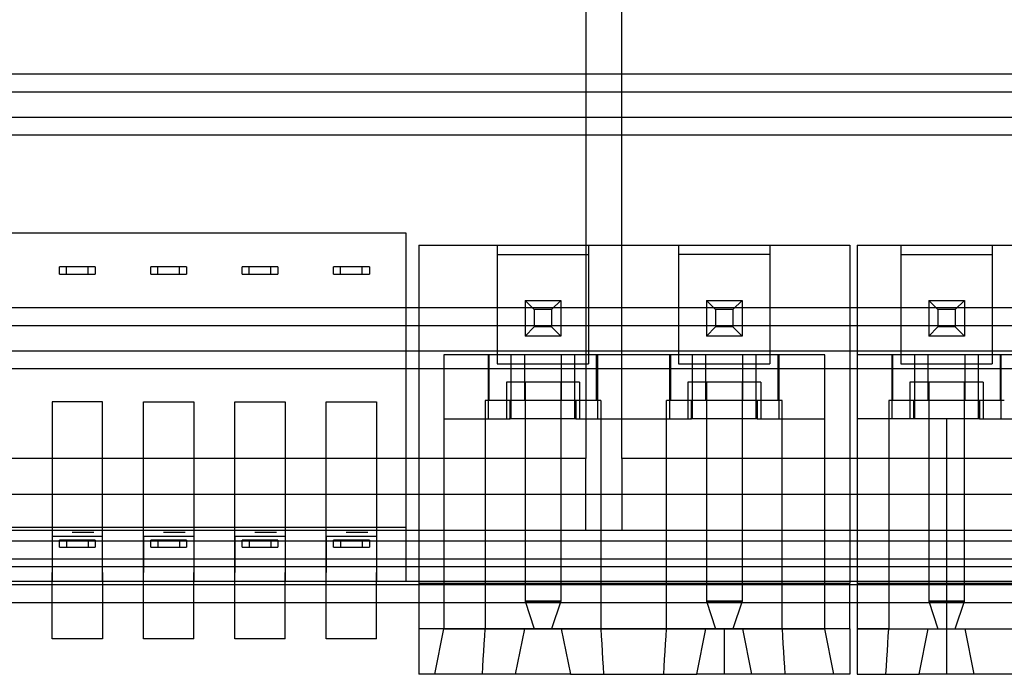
# Model space of a CAD drawing. Header units: millimetres. Extents: x -76 to 76, y -48 to 50.
# Tile 5 of 16: x -3 to 24, y -48 to -30. Entities that reach past the tile are written whole.
import ezdxf

# ---------------------------------------------------------------- set-up
doc = ezdxf.new("R2010")
doc.units = ezdxf.units.MM
doc.layers.add('MAIN-1', color=7, linetype='Continuous')
doc.layers.add('MAIN-2', color=7, linetype='Continuous')

msp = doc.modelspace()

# ---------------------------------------------------------------- linework, layer by layer
at = {"layer": 'MAIN-1'}
for p, q in [((62, -43), (-62, -43)), ((-62, -46), (62, -46)), ((-2.345, -47.017), (-2.345, -46)), ((-0.945, -46), (-0.945, -47.017)), ((0.195, -47.017), (0.195, -46)), ((1.595, -47.017), (1.595, -46)), ((2.735, -47.017), (2.735, -46)), ((4.135, -47.017), (4.135, -46)), ((5.275, -47.017), (5.275, -46)), ((6.675, -47.017), (6.675, -46)), ((7.848, -46), (7.848, -46.73)), ((19.837, -46.73), (19.837, -46)), ((20.037, -46), (20.037, -46.73)), ((7.848, -46.73), (7.848, -48)), ((10.795, -46.73), (7.848, -46.73)), ((10.541, -48), (10.795, -46.73)), ((11.811, -46.73), (10.795, -46.73)), ((10.795, -46.73), (11.811, -46.73)), ((11.811, -46.73), (15.837, -46.73)), ((11.811, -46.73), (12.065, -48)), ((15.583, -48), (15.837, -46.73)), ((16.345, -46.73), (15.837, -46.73)), ((15.837, -46.73), (16.853, -46.73)), ((16.345, -46.73), (16.345, -48)), ((16.853, -46.73), (16.345, -46.73)), ((16.853, -46.73), (17.107, -48)), ((19.837, -46.73), (16.853, -46.73)), ((19.837, -46.73), (19.837, -48)), ((20.037, -46.73), (20.037, -48)), ((20.037, -46.73), (22.018, -46.73)), ((21.764, -48), (22.018, -46.73)), ((22.018, -46.73), (22.526, -46.73)), ((22.018, -46.73), (23.034, -46.73)), ((22.526, -46.73), (23.034, -46.73)), ((22.526, -46.73), (22.526, -48)), ((23.034, -46.73), (27.022, -46.73)), ((23.034, -46.73), (23.288, -48)), ((-0.945, -47.017), (-2.345, -47.017)), ((1.595, -47.017), (0.195, -47.017)), ((4.135, -47.017), (2.735, -47.017)), ((6.675, -47.017), (5.275, -47.017)), ((10.541, -48), (7.848, -48)), ((12.065, -48), (10.423, -48)), ((12.065, -48), (15.583, -48)), ((16.345, -48), (15.583, -48)), ((17.107, -48), (16.345, -48)), ((19.837, -48), (17.107, -48)), ((20.037, -48), (21.764, -48)), ((22.526, -48), (21.764, -48)), ((23.288, -48), (22.526, -48)), ((26.768, -48), (23.288, -48))]:
    msp.add_line(p, q, dxfattribs=at)
at = {"layer": 'MAIN-2'}
for p, q in [((12.5, -0.5), (12.5, -42)), ((13.5, -42), (13.5, -0.5)), ((75.5, -31.3), (-75.5, -31.3)), ((73.5, -31.8), (-73.5, -31.8)), ((-73.5, -32.5), (73.5, -32.5)), ((75.5, -33), (-75.5, -33)), ((-13.318, -35.717), (7.488, -35.717)), ((7.488, -35.717), (7.488, -45.417)), ((7.488, -35.717), (7.488, -35.717)), ((7.848, -36.062), (7.848, -36.062)), ((7.848, -36.062), (19.837, -36.062)), ((7.848, -36.062), (7.848, -45.46)), ((10.033, -36.062), (10.033, -36.062)), ((10.033, -36.062), (10.033, -36.316)), ((12.573, -36.062), (12.573, -36.062)), ((12.573, -36.062), (12.573, -36.316)), ((15.075, -36.062), (15.075, -36.062)), ((15.075, -36.062), (15.075, -36.316)), ((17.615, -36.062), (17.615, -36.062)), ((17.615, -36.062), (17.615, -36.316)), ((19.837, -36.062), (19.837, -36.062)), ((19.837, -36.062), (19.837, -45.46)), ((20.037, -36.062), (20.037, -36.062)), ((20.037, -36.062), (40.027, -36.062)), ((20.037, -36.062), (20.037, -45.46)), ((21.256, -36.062), (21.256, -36.062)), ((21.256, -36.062), (21.256, -36.316)), ((23.796, -36.062), (23.796, -36.062)), ((23.796, -36.062), (23.796, -36.316)), ((10.033, -36.316), (10.033, -36.316)), ((10.033, -36.316), (10.033, -39.11)), ((10.033, -36.316), (12.573, -36.316)), ((12.573, -36.316), (12.573, -39.11)), ((12.573, -36.316), (12.573, -36.316)), ((15.075, -36.316), (15.075, -36.316)), ((15.075, -36.316), (15.075, -39.11)), ((17.615, -36.316), (15.075, -36.316)), ((17.615, -36.316), (17.615, -39.11)), ((17.615, -36.316), (17.615, -36.316)), ((21.256, -36.316), (21.256, -36.316)), ((21.256, -36.316), (21.256, -39.11)), ((21.256, -36.316), (23.796, -36.316)), ((23.796, -36.316), (23.796, -39.11)), ((23.796, -36.316), (23.796, -36.316)), ((-2.145, -36.667), (-2.145, -36.667)), ((-1.945, -36.667), (-2.145, -36.667)), ((-2.145, -36.867), (-2.145, -36.667)), ((-1.945, -36.667), (-1.945, -36.667)), ((-1.345, -36.667), (-1.945, -36.667)), ((-1.945, -36.867), (-1.945, -36.667)), ((-1.345, -36.667), (-1.345, -36.667)), ((-1.145, -36.667), (-1.345, -36.667)), ((-1.345, -36.867), (-1.345, -36.667)), ((-1.145, -36.667), (-1.145, -36.667)), ((-1.145, -36.667), (-1.145, -36.867)), ((0.395, -36.867), (0.395, -36.667)), ((0.395, -36.667), (0.395, -36.667)), ((0.595, -36.667), (0.395, -36.667)), ((0.595, -36.667), (0.595, -36.667)), ((1.195, -36.667), (0.595, -36.667)), ((0.595, -36.867), (0.595, -36.667)), ((1.195, -36.667), (1.195, -36.667)), ((1.395, -36.667), (1.195, -36.667)), ((1.195, -36.867), (1.195, -36.667)), ((1.395, -36.667), (1.395, -36.667)), ((1.395, -36.667), (1.395, -36.867)), ((2.935, -36.867), (2.935, -36.667)), ((2.935, -36.667), (2.935, -36.667)), ((3.135, -36.667), (2.935, -36.667)), ((3.135, -36.667), (3.135, -36.667)), ((3.735, -36.667), (3.135, -36.667)), ((3.135, -36.867), (3.135, -36.667)), ((3.735, -36.667), (3.735, -36.667)), ((3.935, -36.667), (3.735, -36.667)), ((3.735, -36.867), (3.735, -36.667)), ((3.935, -36.667), (3.935, -36.667)), ((3.935, -36.667), (3.935, -36.867)), ((5.475, -36.867), (5.475, -36.667)), ((5.475, -36.667), (5.475, -36.667)), ((5.675, -36.667), (5.475, -36.667)), ((5.675, -36.667), (5.675, -36.667)), ((6.275, -36.667), (5.675, -36.667)), ((5.675, -36.867), (5.675, -36.667)), ((6.275, -36.667), (6.275, -36.667)), ((6.475, -36.667), (6.275, -36.667)), ((6.275, -36.867), (6.275, -36.667)), ((6.475, -36.667), (6.475, -36.667)), ((6.475, -36.667), (6.475, -36.867)), ((-2.145, -36.867), (-2.145, -36.867)), ((-2.145, -36.867), (-1.945, -36.867)), ((-1.945, -36.867), (-1.945, -36.867)), ((-1.945, -36.867), (-1.345, -36.867)), ((-1.345, -36.867), (-1.345, -36.867)), ((-1.345, -36.867), (-1.145, -36.867)), ((-1.145, -36.867), (-1.145, -36.867)), ((0.395, -36.867), (0.395, -36.867)), ((0.395, -36.867), (0.595, -36.867)), ((0.595, -36.867), (0.595, -36.867)), ((0.595, -36.867), (1.195, -36.867)), ((1.195, -36.867), (1.195, -36.867)), ((1.195, -36.867), (1.395, -36.867)), ((1.395, -36.867), (1.395, -36.867)), ((2.935, -36.867), (2.935, -36.867)), ((2.935, -36.867), (3.135, -36.867)), ((3.135, -36.867), (3.135, -36.867)), ((3.135, -36.867), (3.735, -36.867)), ((3.735, -36.867), (3.735, -36.867)), ((3.735, -36.867), (3.935, -36.867)), ((3.935, -36.867), (3.935, -36.867)), ((5.475, -36.867), (5.475, -36.867)), ((5.475, -36.867), (5.675, -36.867)), ((5.675, -36.867), (5.675, -36.867)), ((5.675, -36.867), (6.275, -36.867)), ((6.275, -36.867), (6.275, -36.867)), ((6.275, -36.867), (6.475, -36.867)), ((6.475, -36.867), (6.475, -36.867)), ((10.807, -37.599), (11.798, -37.599)), ((10.807, -37.599), (10.807, -38.589)), ((10.807, -37.599), (10.807, -37.599)), ((11.061, -37.853), (10.807, -37.599)), ((11.798, -37.599), (11.544, -37.853)), ((11.798, -37.599), (11.798, -38.589)), ((11.798, -37.599), (11.798, -37.599)), ((15.849, -37.599), (16.84, -37.599)), ((15.849, -37.599), (15.849, -38.589)), ((15.849, -37.599), (15.849, -37.599)), ((16.103, -37.853), (15.849, -37.599)), ((16.84, -37.599), (16.586, -37.853)), ((16.84, -37.599), (16.84, -38.589)), ((16.84, -37.599), (16.84, -37.599)), ((22.031, -37.599), (23.022, -37.599)), ((22.031, -37.599), (22.031, -38.589)), ((22.031, -37.599), (22.031, -37.599)), ((22.285, -37.853), (22.031, -37.599)), ((23.022, -37.599), (22.768, -37.853)), ((23.022, -37.599), (23.022, -38.589)), ((23.022, -37.599), (23.022, -37.599)), ((75.5, -37.8), (-75.5, -37.8)), ((11.544, -37.853), (11.061, -37.853)), ((11.061, -37.853), (11.061, -38.335)), ((11.544, -37.853), (11.544, -38.335)), ((16.586, -37.853), (16.103, -37.853)), ((16.103, -37.853), (16.103, -38.335)), ((16.586, -37.853), (16.586, -38.335)), ((22.768, -37.853), (22.285, -37.853)), ((22.285, -37.853), (22.285, -38.335)), ((22.768, -37.853), (22.768, -38.335)), ((73.5, -38.3), (-73.5, -38.3)), ((11.061, -38.335), (10.807, -38.589)), ((11.798, -38.589), (10.807, -38.589)), ((10.807, -38.589), (10.807, -38.589)), ((11.544, -38.335), (11.061, -38.335)), ((11.798, -38.589), (11.544, -38.335)), ((11.798, -38.589), (11.798, -38.589)), ((16.103, -38.335), (15.849, -38.589)), ((16.84, -38.589), (15.849, -38.589)), ((15.849, -38.589), (15.849, -38.589)), ((16.586, -38.335), (16.103, -38.335)), ((16.84, -38.589), (16.586, -38.335)), ((16.84, -38.589), (16.84, -38.589)), ((22.285, -38.335), (22.031, -38.589)), ((23.022, -38.589), (22.031, -38.589)), ((22.031, -38.589), (22.031, -38.589)), ((22.768, -38.335), (22.285, -38.335)), ((23.022, -38.589), (22.768, -38.335)), ((23.022, -38.589), (23.022, -38.589)), ((-73.5, -39), (73.5, -39)), ((8.547, -39.11), (8.547, -46.73)), ((10.795, -39.11), (8.547, -39.11)), ((8.547, -39.11), (8.547, -39.11)), ((8.547, -39.11), (8.547, -39.11)), ((9.779, -39.11), (9.779, -40.888)), ((9.809, -40.38), (9.809, -39.11)), ((10.033, -39.11), (10.033, -39.364)), ((12.573, -39.11), (10.033, -39.11)), ((10.414, -39.11), (10.414, -39.11)), ((10.414, -39.11), (10.414, -40.888)), ((10.795, -40.38), (10.795, -39.11)), ((10.795, -39.11), (10.795, -39.11)), ((11.811, -39.11), (11.811, -40.38)), ((15.837, -39.11), (11.811, -39.11)), ((11.811, -39.11), (11.811, -39.11)), ((12.192, -39.11), (12.192, -39.11)), ((12.192, -40.888), (12.192, -39.11)), ((12.573, -39.11), (12.573, -39.364)), ((12.796, -40.38), (12.796, -39.11)), ((12.827, -40.888), (12.827, -39.11)), ((14.821, -39.11), (14.821, -40.888)), ((14.851, -39.11), (14.851, -40.38)), ((15.075, -39.11), (15.075, -39.364)), ((17.615, -39.11), (15.075, -39.11)), ((15.456, -39.11), (15.456, -39.11)), ((15.456, -39.11), (15.456, -40.888)), ((15.837, -40.38), (15.837, -39.11)), ((15.837, -39.11), (15.837, -39.11)), ((16.853, -39.11), (16.853, -40.38)), ((19.139, -39.11), (16.853, -39.11)), ((16.853, -39.11), (16.853, -39.11)), ((17.234, -39.11), (17.234, -39.11)), ((17.234, -40.888), (17.234, -39.11)), ((17.615, -39.11), (17.615, -39.364)), ((17.838, -39.11), (17.838, -40.38)), ((17.869, -40.888), (17.869, -39.11)), ((19.139, -46.73), (19.139, -39.11)), ((19.139, -39.11), (19.139, -39.11)), ((19.139, -39.11), (19.139, -39.11)), ((20.037, -39.11), (20.037, -39.11)), ((20.037, -39.11), (20.037, -39.11)), ((22.018, -39.11), (20.037, -39.11)), ((21.002, -39.11), (21.002, -40.888)), ((21.033, -40.38), (21.033, -39.11)), ((21.256, -39.11), (21.256, -39.364)), ((23.796, -39.11), (21.256, -39.11)), ((21.637, -39.11), (21.637, -39.11)), ((21.637, -39.11), (21.637, -40.888)), ((22.018, -39.11), (22.018, -39.11)), ((22.018, -40.38), (22.018, -39.11)), ((27.022, -39.11), (23.034, -39.11)), ((23.034, -39.11), (23.034, -40.38)), ((23.034, -39.11), (23.034, -39.11)), ((23.415, -39.11), (23.415, -39.11)), ((23.415, -40.888), (23.415, -39.11)), ((23.796, -39.11), (23.796, -39.364)), ((24.02, -39.11), (24.02, -40.38)), ((24.05, -40.888), (24.05, -39.11)), ((10.033, -39.364), (12.573, -39.364)), ((15.075, -39.364), (17.615, -39.364)), ((21.256, -39.364), (23.796, -39.364)), ((75.5, -39.5), (-75.5, -39.5)), ((10.287, -39.872), (10.287, -40.888)), ((12.319, -39.872), (10.287, -39.872)), ((10.807, -39.872), (10.807, -39.872)), ((10.807, -39.872), (10.807, -45.968)), ((11.798, -39.872), (11.798, -39.872)), ((11.798, -39.872), (11.798, -45.968)), ((12.319, -39.872), (12.319, -40.888)), ((15.329, -39.872), (15.329, -40.888)), ((17.361, -39.872), (15.329, -39.872)), ((15.849, -39.872), (15.849, -39.872)), ((15.849, -39.872), (15.849, -45.968)), ((16.84, -39.872), (16.84, -39.872)), ((16.84, -39.872), (16.84, -45.968)), ((17.361, -39.872), (17.361, -40.888)), ((21.51, -39.872), (21.51, -40.888)), ((23.542, -39.872), (21.51, -39.872)), ((22.031, -39.872), (22.031, -39.872)), ((22.031, -39.872), (22.031, -45.968)), ((23.022, -39.872), (23.022, -39.872)), ((23.022, -45.968), (23.022, -39.872)), ((23.542, -39.872), (23.542, -40.888)), ((-2.345, -40.417), (-2.345, -45.417)), ((-0.945, -40.417), (-2.345, -40.417)), ((-2.345, -40.417), (-2.345, -40.417)), ((-0.945, -45.417), (-0.945, -40.417)), ((-0.945, -40.417), (-0.945, -40.417)), ((0.195, -40.417), (0.195, -40.417)), ((0.195, -40.417), (1.595, -40.417)), ((0.195, -45.417), (0.195, -40.417)), ((1.595, -40.417), (1.595, -45.417)), ((1.595, -40.417), (1.595, -40.417)), ((2.735, -40.417), (2.735, -40.417)), ((2.735, -40.417), (4.135, -40.417)), ((2.735, -45.417), (2.735, -40.417)), ((4.135, -40.417), (4.135, -45.417)), ((4.135, -40.417), (4.135, -40.417)), ((5.275, -40.417), (5.275, -40.417)), ((5.275, -40.417), (6.675, -40.417)), ((5.275, -45.417), (5.275, -40.417)), ((6.675, -40.417), (6.675, -45.417)), ((6.675, -40.417), (6.675, -40.417)), ((9.696, -40.38), (9.696, -46.73)), ((9.809, -40.38), (9.696, -40.38)), ((10.795, -40.38), (9.809, -40.38)), ((10.389, -40.888), (10.389, -40.38)), ((10.414, -40.38), (10.414, -40.38)), ((11.811, -40.38), (10.795, -40.38)), ((10.795, -40.38), (10.795, -40.38)), ((11.811, -40.38), (11.811, -40.38)), ((12.796, -40.38), (11.811, -40.38)), ((12.192, -40.38), (12.192, -40.38)), ((12.216, -40.38), (12.216, -40.888)), ((12.909, -40.38), (12.796, -40.38)), ((12.909, -40.38), (12.909, -46.73)), ((14.738, -46.73), (14.738, -40.38)), ((14.851, -40.38), (14.738, -40.38)), ((15.837, -40.38), (14.851, -40.38)), ((15.431, -40.888), (15.431, -40.38)), ((15.456, -40.38), (15.456, -40.38)), ((16.853, -40.38), (15.837, -40.38)), ((15.837, -40.38), (15.837, -40.38)), ((16.853, -40.38), (16.853, -40.38)), ((17.838, -40.38), (16.853, -40.38)), ((17.234, -40.38), (17.234, -40.38)), ((17.258, -40.38), (17.258, -40.888)), ((17.951, -40.38), (17.838, -40.38)), ((17.951, -46.73), (17.951, -40.38)), ((20.92, -40.38), (20.92, -46.73)), ((21.033, -40.38), (20.92, -40.38)), ((22.018, -40.38), (21.033, -40.38)), ((21.613, -40.888), (21.613, -40.38)), ((21.637, -40.38), (21.637, -40.38)), ((23.034, -40.38), (22.018, -40.38)), ((22.018, -40.38), (22.018, -40.38)), ((23.034, -40.38), (23.034, -40.38)), ((24.02, -40.38), (23.034, -40.38)), ((23.415, -40.38), (23.415, -40.38)), ((23.44, -40.38), (23.44, -40.888)), ((24.133, -40.38), (24.02, -40.38)), ((8.547, -40.888), (8.547, -40.888)), ((8.547, -40.888), (10.389, -40.888)), ((12.216, -40.888), (10.364, -40.888)), ((10.414, -40.888), (10.414, -40.888)), ((12.192, -40.888), (12.192, -40.888)), ((12.216, -40.888), (15.431, -40.888)), ((17.258, -40.888), (15.406, -40.888)), ((15.456, -40.888), (15.456, -40.888)), ((17.234, -40.888), (17.234, -40.888)), ((17.258, -40.888), (19.139, -40.888)), ((19.139, -40.888), (19.139, -40.888)), ((20.037, -40.888), (20.037, -40.888)), ((21.613, -40.888), (20.037, -40.888)), ((23.44, -40.888), (21.588, -40.888)), ((21.637, -40.888), (21.637, -40.888)), ((22.526, -40.888), (22.526, -46.73)), ((23.415, -40.888), (23.415, -40.888)), ((23.44, -40.888), (26.616, -40.888)), ((12.5, -42), (-61, -42)), ((12.5, -44), (12.5, -42)), ((61, -42), (13.5, -42)), ((13.5, -42), (13.5, -44)), ((12.5, -44), (-61, -44)), ((7.488, -43.917), (-13.318, -43.917)), ((-1.785, -44), (-1.785, -44)), ((-1.185, -44.05), (-1.785, -44.05)), ((-1.785, -44.05), (-1.785, -44.05)), ((-1.185, -44), (-1.185, -44)), ((-1.185, -44.05), (-1.185, -44.05)), ((0.755, -44), (0.755, -44)), ((1.355, -44.05), (0.755, -44.05)), ((0.755, -44.05), (0.755, -44.05)), ((1.355, -44), (1.355, -44)), ((1.355, -44.05), (1.355, -44.05)), ((3.295, -44), (3.295, -44)), ((3.895, -44.05), (3.295, -44.05)), ((3.295, -44.05), (3.295, -44.05)), ((3.895, -44), (3.895, -44)), ((3.895, -44.05), (3.895, -44.05)), ((5.835, -44), (5.835, -44)), ((6.435, -44.05), (5.835, -44.05)), ((5.835, -44.05), (5.835, -44.05)), ((6.435, -44), (6.435, -44)), ((6.435, -44.05), (6.435, -44.05)), ((12.5, -44), (12.5, -44)), ((13.5, -44), (12.5, -44)), ((13.5, -44), (13.5, -44)), ((61, -44), (13.5, -44)), ((75.5, -44.3), (-75.5, -44.3)), ((-0.945, -44.167), (-2.345, -44.167)), ((-2.345, -44.167), (-2.345, -45.167)), ((-2.145, -44.467), (-2.145, -44.267)), ((-2.145, -44.267), (-2.145, -44.267)), ((-1.945, -44.267), (-2.145, -44.267)), ((-1.345, -44.267), (-1.945, -44.267)), ((-1.945, -44.267), (-1.945, -44.467)), ((-1.945, -44.267), (-1.945, -44.267)), ((-1.345, -44.267), (-1.345, -44.267)), ((-1.345, -44.267), (-1.345, -44.467)), ((-1.145, -44.267), (-1.345, -44.267)), ((-1.145, -44.267), (-1.145, -44.267)), ((-1.145, -44.267), (-1.145, -44.467)), ((-0.945, -45.167), (-0.945, -44.167)), ((1.595, -44.167), (0.195, -44.167)), ((0.195, -44.167), (0.195, -45.167)), ((0.395, -44.467), (0.395, -44.267)), ((0.395, -44.267), (0.395, -44.267)), ((0.595, -44.267), (0.395, -44.267)), ((1.195, -44.267), (0.595, -44.267)), ((0.595, -44.267), (0.595, -44.467)), ((0.595, -44.267), (0.595, -44.267)), ((1.395, -44.267), (1.195, -44.267)), ((1.195, -44.267), (1.195, -44.267)), ((1.195, -44.267), (1.195, -44.467)), ((1.395, -44.267), (1.395, -44.267)), ((1.395, -44.267), (1.395, -44.467)), ((1.595, -44.167), (1.595, -45.167)), ((4.135, -44.167), (2.735, -44.167)), ((2.735, -44.167), (2.735, -45.167)), ((2.935, -44.467), (2.935, -44.267)), ((2.935, -44.267), (2.935, -44.267)), ((3.135, -44.267), (2.935, -44.267)), ((3.735, -44.267), (3.135, -44.267)), ((3.135, -44.267), (3.135, -44.467)), ((3.135, -44.267), (3.135, -44.267)), ((3.735, -44.267), (3.735, -44.267)), ((3.735, -44.267), (3.735, -44.467)), ((3.935, -44.267), (3.735, -44.267)), ((3.935, -44.267), (3.935, -44.267)), ((3.935, -44.267), (3.935, -44.467)), ((4.135, -44.167), (4.135, -45.167)), ((6.675, -44.167), (5.275, -44.167)), ((5.275, -44.167), (5.275, -45.167)), ((5.475, -44.467), (5.475, -44.267)), ((5.475, -44.267), (5.475, -44.267)), ((5.675, -44.267), (5.475, -44.267)), ((6.275, -44.267), (5.675, -44.267)), ((5.675, -44.267), (5.675, -44.467)), ((5.675, -44.267), (5.675, -44.267)), ((6.475, -44.267), (6.275, -44.267)), ((6.275, -44.267), (6.275, -44.267)), ((6.275, -44.267), (6.275, -44.467)), ((6.475, -44.267), (6.475, -44.267)), ((6.475, -44.267), (6.475, -44.467)), ((6.675, -44.167), (6.675, -45.167)), ((-2.145, -44.467), (-1.945, -44.467)), ((-2.145, -44.467), (-2.145, -44.467)), ((-1.945, -44.467), (-1.345, -44.467)), ((-1.945, -44.467), (-1.945, -44.467)), ((-1.345, -44.467), (-1.345, -44.467)), ((-1.345, -44.467), (-1.145, -44.467)), ((-1.145, -44.467), (-1.145, -44.467)), ((0.395, -44.467), (0.595, -44.467)), ((0.395, -44.467), (0.395, -44.467)), ((0.595, -44.467), (1.195, -44.467)), ((0.595, -44.467), (0.595, -44.467)), ((1.195, -44.467), (1.195, -44.467)), ((1.195, -44.467), (1.395, -44.467)), ((1.395, -44.467), (1.395, -44.467)), ((2.935, -44.467), (3.135, -44.467)), ((2.935, -44.467), (2.935, -44.467)), ((3.135, -44.467), (3.735, -44.467)), ((3.135, -44.467), (3.135, -44.467)), ((3.735, -44.467), (3.735, -44.467)), ((3.735, -44.467), (3.935, -44.467)), ((3.935, -44.467), (3.935, -44.467)), ((5.475, -44.467), (5.675, -44.467)), ((5.475, -44.467), (5.475, -44.467)), ((5.675, -44.467), (6.275, -44.467)), ((5.675, -44.467), (5.675, -44.467)), ((6.275, -44.467), (6.275, -44.467)), ((6.275, -44.467), (6.475, -44.467)), ((6.475, -44.467), (6.475, -44.467)), ((73.5, -44.8), (-73.5, -44.8)), ((-46.2, -45), (40.227, -45)), ((-2.345, -46), (-2.345, -45.167)), ((-0.945, -45.167), (-0.945, -46)), ((0.195, -46), (0.195, -45.167)), ((1.595, -46), (1.595, -45.167)), ((2.735, -46), (2.735, -45.167)), ((4.135, -46), (4.135, -45.167)), ((5.275, -46), (5.275, -45.167)), ((6.675, -46), (6.675, -45.167)), ((36.867, -45.417), (-58.728, -45.417)), ((-2.345, -45.417), (-2.345, -45.417)), ((-0.945, -45.417), (-0.945, -45.417)), ((0.195, -45.417), (0.195, -45.417)), ((1.595, -45.417), (1.595, -45.417)), ((2.735, -45.417), (2.735, -45.417)), ((4.135, -45.417), (4.135, -45.417)), ((5.275, -45.417), (5.275, -45.417)), ((6.675, -45.417), (6.675, -45.417)), ((7.488, -45.417), (7.488, -45.417)), ((-73.5, -45.5), (73.5, -45.5)), ((7.848, -45.46), (7.848, -46)), ((7.848, -45.46), (7.848, -45.46)), ((7.848, -45.46), (19.837, -45.46)), ((19.837, -45.46), (19.837, -45.46)), ((19.837, -46), (19.837, -45.46)), ((20.037, -45.46), (20.037, -46)), ((20.037, -45.46), (20.037, -45.46)), ((20.037, -45.46), (40.027, -45.46)), ((10.807, -45.968), (10.807, -45.968)), ((10.807, -45.968), (11.061, -46.73)), ((11.798, -45.968), (10.807, -45.968)), ((10.807, -45.968), (11.798, -45.968)), ((11.798, -45.968), (11.544, -46.73)), ((11.798, -45.968), (11.798, -45.968)), ((16.84, -45.968), (15.849, -45.968)), ((15.849, -45.968), (16.84, -45.968)), ((15.849, -45.968), (15.849, -45.968)), ((15.849, -45.968), (16.103, -46.73)), ((16.84, -45.968), (16.586, -46.73)), ((16.84, -45.968), (16.84, -45.968)), ((22.031, -45.968), (23.022, -45.968)), ((22.031, -45.968), (22.285, -46.73)), ((22.031, -45.968), (22.031, -45.968)), ((23.022, -45.968), (22.031, -45.968)), ((22.768, -46.73), (23.022, -45.968)), ((23.022, -45.968), (23.022, -45.968)), ((8.293, -48), (8.547, -46.73)), ((8.547, -46.73), (10.795, -46.73)), ((8.547, -46.73), (8.547, -46.73)), ((9.696, -46.73), (8.547, -46.73)), ((9.683, -46.942), (9.696, -46.73)), ((10.795, -46.73), (9.696, -46.73)), ((10.795, -46.73), (10.795, -46.73)), ((11.061, -46.73), (11.061, -46.73)), ((11.544, -46.73), (11.544, -46.73)), ((12.909, -46.73), (11.811, -46.73)), ((11.811, -46.73), (11.811, -46.73)), ((11.811, -46.73), (15.837, -46.73)), ((12.909, -46.73), (12.922, -46.942)), ((14.738, -46.73), (12.909, -46.73)), ((14.725, -46.942), (14.738, -46.73)), ((15.837, -46.73), (14.738, -46.73)), ((15.837, -46.73), (15.837, -46.73)), ((16.103, -46.73), (16.103, -46.73)), ((16.586, -46.73), (16.586, -46.73)), ((17.951, -46.73), (16.853, -46.73)), ((16.853, -46.73), (19.139, -46.73)), ((16.853, -46.73), (16.853, -46.73)), ((17.951, -46.73), (17.964, -46.942)), ((19.139, -46.73), (17.951, -46.73)), ((19.393, -48), (19.139, -46.73)), ((19.139, -46.73), (19.139, -46.73)), ((20.92, -46.73), (20.037, -46.73)), ((20.037, -46.73), (22.018, -46.73)), ((20.907, -46.937), (20.92, -46.73)), ((20.92, -46.73), (22.018, -46.73)), ((22.018, -46.73), (22.018, -46.73)), ((22.285, -46.73), (22.285, -46.73)), ((22.768, -46.73), (22.768, -46.73)), ((23.034, -46.73), (24.133, -46.73)), ((23.034, -46.73), (27.022, -46.73)), ((23.034, -46.73), (23.034, -46.73)), ((-2.345, -47.017), (-2.345, -47.017)), ((-0.945, -47.017), (-0.945, -47.017)), ((0.195, -47.017), (0.195, -47.017)), ((1.595, -47.017), (1.595, -47.017)), ((2.735, -47.017), (2.735, -47.017)), ((4.135, -47.017), (4.135, -47.017)), ((5.275, -47.017), (5.275, -47.017)), ((6.675, -47.017), (6.675, -47.017)), ((9.67, -47.153), (9.683, -46.942)), ((12.922, -46.942), (12.936, -47.153)), ((14.712, -47.153), (14.725, -46.942)), ((17.964, -46.942), (17.978, -47.153)), ((20.894, -47.147), (20.907, -46.937)), ((9.644, -47.577), (9.657, -47.365)), ((9.657, -47.365), (9.67, -47.153)), ((12.936, -47.153), (12.949, -47.365)), ((12.949, -47.365), (12.962, -47.577)), ((14.685, -47.577), (14.698, -47.365)), ((14.698, -47.365), (14.712, -47.153)), ((17.978, -47.153), (17.991, -47.365)), ((17.991, -47.365), (18.004, -47.577)), ((20.868, -47.57), (20.881, -47.357)), ((20.881, -47.357), (20.894, -47.147)), ((9.631, -47.788), (9.644, -47.577)), ((12.962, -47.577), (12.975, -47.788)), ((14.673, -47.788), (14.685, -47.577)), ((18.004, -47.577), (18.017, -47.788)), ((20.855, -47.784), (20.868, -47.57)), ((9.618, -48), (9.631, -47.788)), ((12.975, -47.788), (12.988, -48)), ((14.66, -48), (14.673, -47.788)), ((18.017, -47.788), (18.029, -48)), ((20.841, -48), (20.855, -47.784)), ((7.848, -48), (7.848, -48)), ((8.293, -48), (8.293, -48)), ((10.541, -48), (10.541, -48)), ((12.065, -48), (12.065, -48)), ((15.583, -48), (15.583, -48)), ((17.107, -48), (17.107, -48)), ((19.393, -48), (19.393, -48)), ((19.837, -48), (19.837, -48)), ((20.037, -48), (20.037, -48)), ((20.037, -48), (20.037, -48)), ((21.764, -48), (21.764, -48)), ((23.288, -48), (23.288, -48))]:
    msp.add_line(p, q, dxfattribs=at)

doc.saveas('drawing.dxf')
